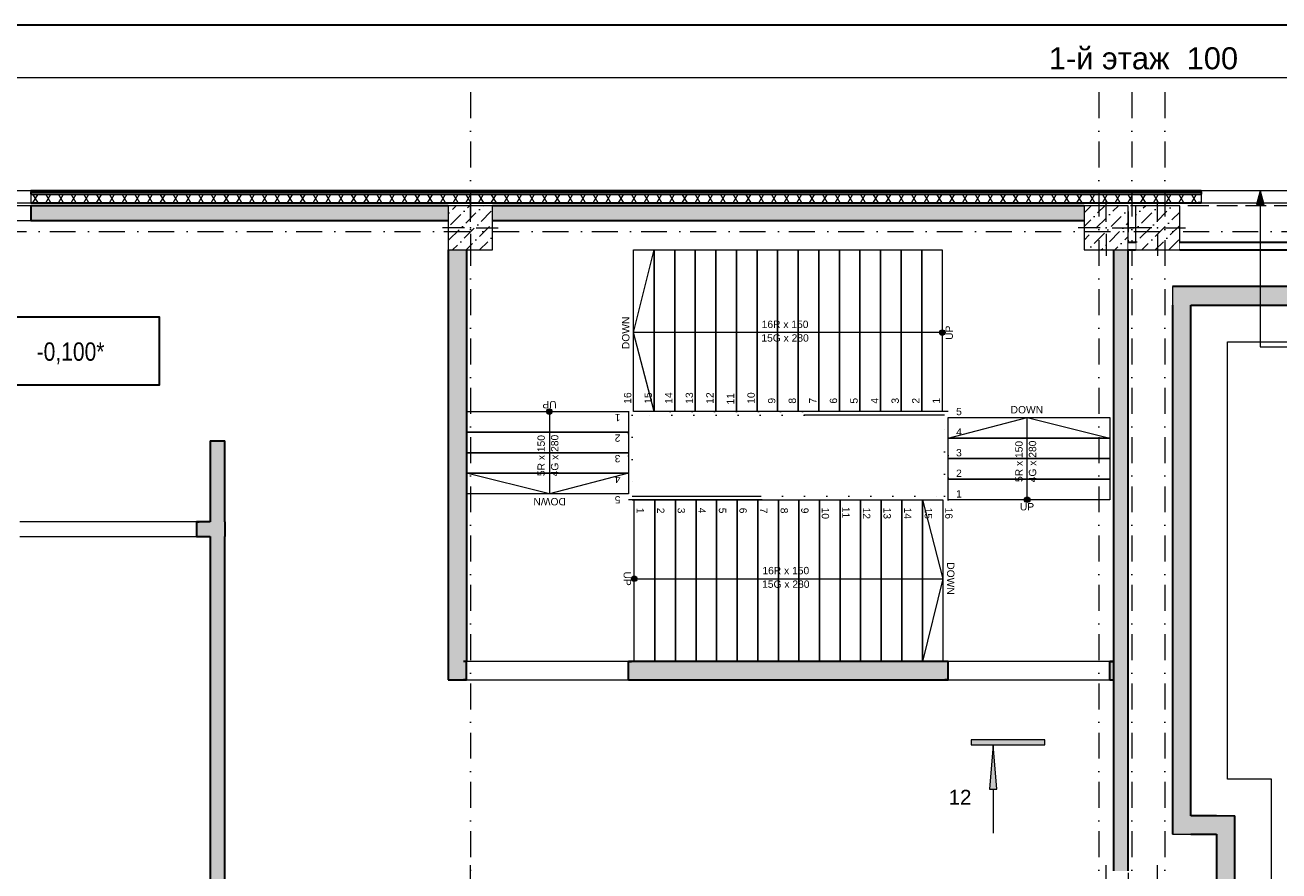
# Model space of a CAD drawing. Header units: millimetres. Extents: x -2890 to 117730, y -526 to 88572.
# Tile 34 of 65: x 44029 to 61086, y 71596 to 83105. Entities that reach past the tile are written whole.
import ezdxf

# ---------------------------------------------------------------- set-up
doc = ezdxf.new("R2010")
doc.units = ezdxf.units.MM
doc.header["$MEASUREMENT"] = 0
doc.set_wipeout_variables(frame=1)
for name, pattern in [('A_dot', [3, 0, -3]), ('Wipeout_Contour', [1000, 0, -1000]), ('Невидимая', [3.912222, 2.822222, -1.09]), ('Штрихпунктирная', [6.702778, 3.527778, -1.763889, 0, -1.411111])]:
    doc.linetypes.add(name, pattern=pattern)
for name, color, linetype in [('2D - Кладочный', 7, 'Continuous'), ('Конструктив - ГКЛ', 7, 'Continuous'), ('Конструктив - Колонны', 7, 'Continuous'), ('Конструктив - лестницы сущ', 7, 'Continuous'), ('Конструктив - стены бассейнов жб нов', 7, 'Continuous'), ('Конструктив - Стены Внутр сущ.', 7, 'Continuous'), ('Конструктив - Стены наружние фасад', 7, 'Continuous'), ('Конструктив_Дно бассейна', 7, 'Continuous'), ('Маркер - Разрез бассейнов для макетов', 7, 'Continuous'), ('Маркер_Разрезы_Сечения уличных бань', 7, 'Continuous'), ('ПОЛ - Зоны перепадов', 7, 'Continuous'), ('Чертеж и Рисунок', 7, 'Continuous'), ('Элемент Модели - Оси', 7, 'Continuous')]:
    doc.layers.add(name, color=color, linetype=linetype)
doc.styles.add('СГЕНЕРИР_СТИЛЬ_1', font='ARIALN.TTF')
doc.styles.add('СГЕНЕРИР_СТИЛЬ_4', font='arial.ttf')
doc.styles.add('СГЕНЕРИР_СТИЛЬ_5', font='arial.ttf')
pattern_1 = [(45, (-30913.9, 8296), (-183.84776, 183.84776), [195, -65, 0, -65]), (45, (-30890.9, 8502.82), (-183.84776, 183.84776), [195, -65, 0, -65])]

msp = doc.modelspace()

# ---------------------------------------------------------------- hatches: boundary and pattern name
at = {"layer": '2D - Кладочный', "linetype": 'Continuous', "lineweight": 15, "ltscale": 100}
msp.add_hatch(color=7, dxfattribs=at).paths.add_polyline_path([(60830.9, 80851), (60780.9, 80664.4), (60880.9, 80664.4)])
at = {"layer": 'Конструктив - лестницы сущ', "linetype": 'Continuous', "lineweight": 20, "ltscale": 100}
for points in [[(56506.1, 78883.5, 1), (56506.1, 78958.5, 1)], [(51198.6, 77846, 1), (51123.6, 77846, 1)], [(57623.6, 76646, 1), (57698.6, 76646, 1)], [(52316.1, 75608.5, 1), (52316.1, 75533.5, 1)]]:
    msp.add_hatch(color=7, dxfattribs=at).paths.add_polyline_path(points)
at = {"layer": 'Конструктив - стены бассейнов жб нов', "linetype": 'Continuous', "lineweight": 5, "ltscale": 100}
for points in [[(59886.1, 79296), (59636.1, 79546), (59636.1, 79296)], [(59886.1, 79546), (59636.1, 79546), (59886.1, 79296)], [(59886.1, 79296), (98886.1, 79296), (98886.1, 79546), (59886.1, 79546)], [(59886.1, 72346), (59886.1, 79296), (59636.1, 79296), (59636.1, 72346)], [(59886.1, 72346), (59636.1, 72096), (59886.1, 72096)], [(59636.1, 72346), (59636.1, 72096), (59886.1, 72346)], [(60236.1, 72346), (59886.1, 72346), (59886.1, 72096), (60236.1, 72096)], [(60236.1, 72346), (60236.1, 72096), (60486.1, 72346)], [(60236.1, 72096), (60486.1, 72096), (60486.1, 72346)], [(60486.1, 70496), (60486.1, 72096), (60236.1, 72096), (60236.1, 70496)]]:
    msp.add_hatch(color=253, dxfattribs=at).paths.add_polyline_path(points)
at = {"layer": 'Конструктив - Стены Внутр сущ.', "linetype": 'Continuous', "lineweight": 15, "ltscale": 100}
for points in [[(49786.2, 74446), (50036.2, 74446), (50036.2, 80046), (49786.2, 80046)], [(59016.1, 80046), (58836.1, 80046), (58836.1, 71596), (59036.1, 71596), (59036.1, 80033.5)], [(59016.1, 80046), (59036.1, 80033.5), (59036.1, 80046)], [(46546.2, 77446), (46546.2, 76346), (46746.2, 76346), (46746.2, 77446)], [(46359.1, 76346), (46359.1, 76146), (46746.2, 76146), (46746.2, 76346)], [(46746.2, 70146), (46746.2, 76146), (46546.2, 76146), (46546.2, 70146)], [(50036.2, 74446), (49786.2, 74446), (49786.2, 74196)], [(50036.1, 74445.9), (49786.2, 74196), (50036.1, 74196)], [(56586.1, 74446), (52236.1, 74446), (52236.1, 74196), (56586.1, 74196)], [(58786.1, 74196), (58836.1, 74196), (58836.1, 74446), (58786.1, 74446)]]:
    msp.add_hatch(color=7, dxfattribs=at).paths.add_polyline_path(points)
at = {"layer": 'Маркер - Разрез бассейнов для макетов', "linetype": 'Continuous', "lineweight": 5, "ltscale": 100}
for points in [[(56899.6, 73380.2), (56899.6, 73310.2), (57899.6, 73310.2), (57899.6, 73380.2)], [(57199.6, 73310.2), (57149.6, 72710.2), (57249.6, 72710.2)]]:
    msp.add_hatch(color=7, dxfattribs=at).paths.add_polyline_path(points)

# ---------------------------------------------------------------- linework, layer by layer
at = {"color": 7, "linetype": 'Continuous', "lineweight": 30, "ltscale": 100}
msp.add_line((117608, 83105), (1208, 83105), dxfattribs=at)
at = {"layer": '2D - Кладочный', "color": 7, "linetype": 'Continuous', "lineweight": 15, "ltscale": 100}
for p, q in [((60830.9, 80851), (60780.9, 80664.4)), ((60830.9, 80851), (60880.9, 80664.4)), ((60880.9, 80664.4), (60780.9, 80664.4)), ((60830.9, 78725.1), (61478, 78725.1))]:
    msp.add_line(p, q, dxfattribs=at)
at = {"layer": '2D - Кладочный', "color": 1, "linetype": 'Continuous', "lineweight": 30, "ltscale": 100, "flags": 128}
msp.add_lwpolyline([(43543.8, 79136.7), (45855, 79136.7), (45855, 78205.1), (43543.8, 78205.1)], close=True, dxfattribs=at)
at = {"layer": 'Конструктив - ГКЛ', "color": 7, "linetype": 'Continuous', "lineweight": 30, "ltscale": 100}
msp.add_line((59036.1, 80046), (59036.1, 80033.5), dxfattribs=at)
at = {"layer": 'Конструктив - Колонны', "color": 7, "linetype": 'Continuous', "lineweight": 0, "ltscale": 100}
for p, q in [((50086.2, 71376), (50086.2, 71676)), ((58736.1, 71376), (58736.1, 71676)), ((59436.1, 71376), (59436.1, 71676))]:
    msp.add_line(p, q, dxfattribs=at)
at = {"layer": 'Конструктив - лестницы сущ', "color": 7, "linetype": 'A_dot', "lineweight": 5, "ltscale": 100}
for p, q in [((52236.1, 77846), (52236.1, 76646)), ((54606.1, 77846), (52236.1, 77846)), ((52286.1, 77796), (52286.1, 76696)), ((54628.6, 77796), (52286.1, 77796)), ((56536.1, 76696), (56536.1, 77796)), ((56586.1, 76646), (56586.1, 77846)), ((54033.6, 76696), (56536.1, 76696)), ((54056.1, 76646), (56586.1, 76646))]:
    msp.add_line(p, q, dxfattribs=at)
at = {"layer": 'Конструктив - лестницы сущ', "color": 7, "linetype": 'Continuous', "lineweight": 5, "ltscale": 100}
for p, q in [((56586.1, 77846), (54606.1, 77846)), ((56536.1, 77796), (54628.6, 77796)), ((54056.1, 76646), (52236.1, 76646)), ((52286.1, 76696), (54033.6, 76696)), ((52286.1, 76646), (54056.1, 76646))]:
    msp.add_line(p, q, dxfattribs=at)
at = {"layer": 'Конструктив - лестницы сущ', "color": 7, "linetype": 'Continuous', "lineweight": 5, "ltscale": 100, "flags": 128}
for points in [[(56506.1, 78883.5, -1), (56506.1, 78958.5, -1)], [(51198.6, 77846, -1), (51123.6, 77846, -1)], [(57623.6, 76646, -1), (57698.6, 76646, -1)], [(52316.1, 75608.5, -1), (52316.1, 75533.5, -1)]]:
    msp.add_lwpolyline(points, format="xyb", close=True, dxfattribs=at)
at = {"layer": 'Конструктив - стены бассейнов жб нов', "color": 7, "linetype": 'Continuous', "lineweight": 15, "ltscale": 100, "flags": 128}
for points in [[(59636.1, 79546), (59636.1, 79296)], [(60486.1, 72346), (60236.1, 72346)], [(59636.1, 72096), (59886.1, 72096)]]:
    msp.add_lwpolyline(points, dxfattribs=at)
at = {"layer": 'Конструктив - стены бассейнов жб нов', "color": 7, "linetype": 'Continuous', "lineweight": 30, "ltscale": 100, "flags": 128}
for points in [[(99136.1, 79546), (59636.1, 79546)], [(59636.1, 79296), (59636.1, 72096)], [(59886.1, 79296), (98886.1, 79296)], [(59886.1, 72346), (59886.1, 79296)], [(60236.1, 72346), (59886.1, 72346)], [(60486.1, 70246), (60486.1, 72346)], [(59886.1, 72096), (60236.1, 72096)], [(60236.1, 72096), (60236.1, 70496)]]:
    msp.add_lwpolyline(points, dxfattribs=at)
at = {"layer": 'Конструктив - стены бассейнов жб нов', "color": 7, "linetype": 'Continuous', "lineweight": 15, "ltscale": 100, "flags": 128}
msp.add_lwpolyline([(59886.1, 70246), (59886.1, 63346), (64736.1, 63346), (64736.1, 63846), (60386.1, 63846), (60386.1, 69746), (60986.1, 69746), (60986.1, 72846), (60386.1, 72846), (60386.1, 78796), (64736.1, 78796), (64736.1, 79296), (59886.1, 79296), (59886.1, 72346), (60486.1, 72346), (60486.1, 70246)], close=True, dxfattribs=at)
at = {"layer": 'Конструктив - Стены Внутр сущ.', "color": 7, "linetype": 'Continuous', "lineweight": 15, "ltscale": 100}
for p, q in [((41686.1, 80446), (44106.1, 80446)), ((46359.1, 76346), (43959.1, 76346)), ((43959.1, 76146), (46359.1, 76146)), ((52236.1, 74446), (50036.2, 74446)), ((58786.1, 74446), (56586.1, 74446)), ((50036.1, 74196), (50036.2, 74196)), ((50036.2, 74196), (52236.1, 74196)), ((56586.1, 74196), (58786.1, 74196))]:
    msp.add_line(p, q, dxfattribs=at)
at = {"layer": 'Конструктив - Стены Внутр сущ.', "color": 7, "linetype": 'Continuous', "lineweight": 30, "ltscale": 100}
for p, q in [((46359.1, 76346), (46396.1, 76346)), ((46359.1, 76346), (46359.1, 76231)), ((46359.1, 76231), (46359.1, 76146)), ((46359.1, 76146), (46396.1, 76146)), ((50036.1, 74446), (49993.1, 74446)), ((50036.1, 74296), (50036.1, 74446)), ((52236.1, 74446), (52279.1, 74446)), ((52236.1, 74296), (52236.1, 74446)), ((56586.1, 74446), (56543.1, 74446)), ((56586.1, 74296), (56586.1, 74446)), ((58786.1, 74446), (58829.1, 74446)), ((58786.1, 74296), (58786.1, 74446)), ((50036.1, 74196), (50036.1, 74296)), ((52236.1, 74196), (52236.1, 74296)), ((56586.1, 74196), (56586.1, 74296)), ((58786.1, 74196), (58786.1, 74296)), ((50036.1, 74196), (49993.1, 74196)), ((52236.1, 74196), (52279.1, 74196)), ((56586.1, 74196), (56543.1, 74196)), ((58786.1, 74196), (58829.1, 74196))]:
    msp.add_line(p, q, dxfattribs=at)
at = {"layer": 'Конструктив - Стены Внутр сущ.', "color": 7, "linetype": 'Continuous', "lineweight": 30, "ltscale": 100, "flags": 128}
for points in [[(44106.1, 80446), (49786.2, 80446)], [(50386.2, 80446), (58436.1, 80446)], [(49786.2, 80046), (49786.2, 74196)], [(50036.2, 74446), (50036.2, 80046)], [(58836.1, 80046), (58836.1, 71596)], [(59036.1, 71596), (59036.1, 80033.5)], [(46546.2, 77446), (46546.2, 76346)], [(46546.2, 77446), (46746.2, 77446)], [(46746.2, 76346), (46746.2, 77446)], [(46546.2, 76346), (46359.1, 76346)], [(46746.2, 76346), (46746.2, 76146)], [(46359.1, 76146), (46546.2, 76146)], [(46546.2, 76146), (46546.2, 69946)], [(46746.2, 71395.9), (46746.2, 76146)], [(56586.1, 74446), (52236.1, 74446)], [(58836.1, 74446), (58786.1, 74446)], [(58836.1, 74446), (58836.1, 74196)], [(49786.2, 74196), (50036.1, 74196)], [(52236.1, 74196), (56586.1, 74196)], [(58786.1, 74196), (58836.1, 74196)]]:
    msp.add_lwpolyline(points, dxfattribs=at)
at = {"layer": 'Конструктив_Дно бассейна', "color": 7, "linetype": 'Continuous', "lineweight": 15, "ltscale": 100, "flags": 128}
msp.add_lwpolyline([(59636.1, 63096), (64986.1, 63096), (64986.1, 79546), (59636.1, 79546), (59636.1, 72096), (60236.1, 72096), (60236.1, 70496), (59636.1, 70496)], close=True, dxfattribs=at)
at = {"layer": 'Маркер - Разрез бассейнов для макетов', "color": 7, "linetype": 'Continuous', "lineweight": 5, "ltscale": 100}
for p, q in [((56899.6, 73380.2), (56899.6, 73310.2)), ((57899.6, 73380.2), (56899.6, 73380.2)), ((57899.6, 73310.2), (57899.6, 73380.2)), ((56899.6, 73310.2), (57899.6, 73310.2)), ((57199.6, 72710.2), (57199.6, 72110.2))]:
    msp.add_line(p, q, dxfattribs=at)
at = {"layer": 'Маркер - Разрез бассейнов для макетов', "color": 7, "linetype": 'Continuous', "lineweight": 5, "ltscale": 100, "flags": 128}
msp.add_lwpolyline([(57199.6, 73310.2), (57149.6, 72710.2), (57249.6, 72710.2)], close=True, dxfattribs=at)
at = {"layer": 'Маркер_Разрезы_Сечения уличных бань', "color": 7, "linetype": 'Continuous', "lineweight": 5, "ltscale": 100}
for p, q in [((52306.1, 77846), (52306.1, 80046)), ((52306.1, 80046), (56506.1, 80046)), ((52306.1, 77846), (52306.1, 80046)), ((52306.1, 80046), (52586.1, 80046)), ((52306.1, 78921), (52586.1, 80046)), ((52586.1, 77846), (52586.1, 80046)), ((52586.1, 80046), (52866.1, 80046)), ((52586.1, 80046), (52586.1, 77846)), ((52866.1, 77846), (52866.1, 80046)), ((52866.1, 80046), (53146.1, 80046)), ((52866.1, 80046), (52866.1, 77846)), ((53146.1, 77846), (53146.1, 80046)), ((53146.1, 80046), (53426.1, 80046)), ((53146.1, 80046), (53146.1, 77846)), ((53426.1, 77846), (53426.1, 80046)), ((53426.1, 80046), (53706.1, 80046)), ((53426.1, 80046), (53426.1, 77846)), ((53706.1, 77846), (53706.1, 80046)), ((53706.1, 80046), (53986.1, 80046)), ((53706.1, 80046), (53706.1, 77846)), ((53986.1, 77846), (53986.1, 80046)), ((53986.1, 80046), (54266.1, 80046)), ((53986.1, 80046), (53986.1, 77846)), ((54266.1, 77846), (54266.1, 80046)), ((54266.1, 80046), (54546.1, 80046)), ((54266.1, 80046), (54266.1, 77846)), ((54546.1, 77846), (54546.1, 80046)), ((54546.1, 80046), (54826.1, 80046)), ((54546.1, 80046), (54546.1, 77846)), ((54826.1, 77846), (54826.1, 80046)), ((54826.1, 80046), (55106.1, 80046)), ((54826.1, 80046), (54826.1, 77846)), ((55106.1, 77846), (55106.1, 80046)), ((55106.1, 80046), (55386.1, 80046)), ((55106.1, 80046), (55106.1, 77846)), ((55386.1, 77846), (55386.1, 80046)), ((55386.1, 80046), (55666.1, 80046)), ((55386.1, 80046), (55386.1, 77846)), ((55666.1, 77846), (55666.1, 80046)), ((55666.1, 80046), (55946.1, 80046)), ((55666.1, 80046), (55666.1, 77846)), ((55946.1, 77846), (55946.1, 80046)), ((55946.1, 80046), (56226.1, 80046)), ((55946.1, 80046), (55946.1, 77846)), ((56226.1, 77846), (56226.1, 80046)), ((56226.1, 80046), (56506.1, 80046)), ((56226.1, 80046), (56226.1, 77846)), ((56506.1, 80046), (56506.1, 77846)), ((56506.1, 80046), (56506.1, 77846)), ((52586.1, 78921), (52306.1, 78921)), ((52586.1, 77846), (52306.1, 78921)), ((56226.1, 78921), (52586.1, 78921)), ((56506.1, 78921), (56226.1, 78921)), ((50036.1, 77846), (52236.1, 77846)), ((50036.1, 76726), (50036.1, 77846)), ((50036.1, 77846), (52236.1, 77846)), ((50036.1, 77566), (50036.1, 77846)), ((51161.1, 77846), (51161.1, 77566)), ((52236.1, 77846), (52236.1, 76726)), ((52236.1, 77846), (52236.1, 77566)), ((56506.1, 77846), (52306.1, 77846)), ((52586.1, 77846), (52306.1, 77846)), ((52866.1, 77846), (52586.1, 77846)), ((53146.1, 77846), (52866.1, 77846)), ((53426.1, 77846), (53146.1, 77846)), ((53706.1, 77846), (53426.1, 77846)), ((53986.1, 77846), (53706.1, 77846)), ((54266.1, 77846), (53986.1, 77846)), ((54546.1, 77846), (54266.1, 77846)), ((54826.1, 77846), (54546.1, 77846)), ((55106.1, 77846), (54826.1, 77846)), ((55386.1, 77846), (55106.1, 77846)), ((55666.1, 77846), (55386.1, 77846)), ((55946.1, 77846), (55666.1, 77846)), ((56226.1, 77846), (55946.1, 77846)), ((56506.1, 77846), (56226.1, 77846)), ((56586.1, 76646), (56586.1, 77766)), ((56586.1, 77766), (58786.1, 77766)), ((56586.1, 77486), (56586.1, 77766)), ((56586.1, 77766), (58786.1, 77766)), ((56586.1, 77486), (57661.1, 77766)), ((57661.1, 77486), (57661.1, 77766)), ((57661.1, 77766), (58786.1, 77486)), ((58786.1, 77766), (58786.1, 76646)), ((58786.1, 77766), (58786.1, 77486)), ((52236.1, 77566), (50036.1, 77566)), ((50036.1, 77566), (52236.1, 77566)), ((50036.1, 77286), (50036.1, 77566)), ((51161.1, 77566), (51161.1, 77006)), ((52236.1, 77566), (52236.1, 77286)), ((56586.1, 77206), (56586.1, 77486)), ((56586.1, 77486), (58786.1, 77486)), ((58786.1, 77486), (56586.1, 77486)), ((57661.1, 76926), (57661.1, 77486)), ((58786.1, 77486), (58786.1, 77206)), ((52236.1, 77286), (50036.1, 77286)), ((50036.1, 77286), (52236.1, 77286)), ((50036.1, 77006), (50036.1, 77286)), ((52236.1, 77286), (52236.1, 77006)), ((56586.1, 76926), (56586.1, 77206)), ((56586.1, 77206), (58786.1, 77206)), ((58786.1, 77206), (56586.1, 77206)), ((58786.1, 77206), (58786.1, 76926)), ((52236.1, 77006), (50036.1, 77006)), ((50036.1, 77006), (52236.1, 77006)), ((50036.1, 76726), (50036.1, 77006)), ((51161.1, 76726), (50036.1, 77006)), ((51161.1, 77006), (51161.1, 76726)), ((52236.1, 77006), (51161.1, 76726)), ((52236.1, 77006), (52236.1, 76726)), ((56586.1, 76646), (56586.1, 76926)), ((56586.1, 76926), (58786.1, 76926)), ((58786.1, 76926), (56586.1, 76926)), ((57661.1, 76646), (57661.1, 76926)), ((58786.1, 76926), (58786.1, 76646)), ((52236.1, 76726), (50036.1, 76726)), ((52236.1, 76726), (50036.1, 76726)), ((52316.1, 74446), (52316.1, 76646)), ((52316.1, 76646), (56516.1, 76646)), ((52316.1, 74446), (52316.1, 76646)), ((52316.1, 76646), (52596.1, 76646)), ((52596.1, 76646), (52596.1, 74446)), ((52596.1, 74446), (52596.1, 76646)), ((52596.1, 76646), (52876.1, 76646)), ((52876.1, 76646), (52876.1, 74446)), ((52876.1, 74446), (52876.1, 76646)), ((52876.1, 76646), (53156.1, 76646)), ((53156.1, 76646), (53156.1, 74446)), ((53156.1, 74446), (53156.1, 76646)), ((53156.1, 76646), (53436.1, 76646)), ((53436.1, 76646), (53436.1, 74446)), ((53436.1, 74446), (53436.1, 76646)), ((53436.1, 76646), (53716.1, 76646)), ((53716.1, 76646), (53716.1, 74446)), ((53716.1, 74446), (53716.1, 76646)), ((53716.1, 76646), (53996.1, 76646)), ((53996.1, 76646), (53996.1, 74446)), ((53996.1, 74446), (53996.1, 76646)), ((53996.1, 76646), (54276.1, 76646)), ((54276.1, 76646), (54276.1, 74446)), ((54276.1, 74446), (54276.1, 76646)), ((54276.1, 76646), (54556.1, 76646)), ((54556.1, 76646), (54556.1, 74446)), ((54556.1, 74446), (54556.1, 76646)), ((54556.1, 76646), (54836.1, 76646)), ((54836.1, 76646), (54836.1, 74446)), ((54836.1, 74446), (54836.1, 76646)), ((54836.1, 76646), (55116.1, 76646)), ((55116.1, 76646), (55116.1, 74446)), ((55116.1, 74446), (55116.1, 76646)), ((55116.1, 76646), (55396.1, 76646)), ((55396.1, 76646), (55396.1, 74446)), ((55396.1, 74446), (55396.1, 76646)), ((55396.1, 76646), (55676.1, 76646)), ((55676.1, 76646), (55676.1, 74446)), ((55676.1, 74446), (55676.1, 76646)), ((55676.1, 76646), (55956.1, 76646)), ((55956.1, 76646), (55956.1, 74446)), ((55956.1, 74446), (55956.1, 76646)), ((55956.1, 76646), (56236.1, 76646)), ((56236.1, 76646), (56236.1, 74446)), ((56236.1, 74446), (56236.1, 76646)), ((56236.1, 76646), (56516.1, 76646)), ((56236.1, 76646), (56516.1, 75571)), ((56516.1, 76646), (56516.1, 74446)), ((56516.1, 76646), (56516.1, 74446)), ((58786.1, 76646), (56586.1, 76646)), ((58786.1, 76646), (56586.1, 76646)), ((52316.1, 75571), (52596.1, 75571)), ((52596.1, 75571), (56236.1, 75571)), ((56236.1, 75571), (56516.1, 75571)), ((56516.1, 75571), (56236.1, 74446)), ((56516.1, 74446), (52316.1, 74446)), ((52596.1, 74446), (52316.1, 74446)), ((52876.1, 74446), (52596.1, 74446)), ((53156.1, 74446), (52876.1, 74446)), ((53436.1, 74446), (53156.1, 74446)), ((53716.1, 74446), (53436.1, 74446)), ((53996.1, 74446), (53716.1, 74446)), ((54276.1, 74446), (53996.1, 74446)), ((54556.1, 74446), (54276.1, 74446)), ((54836.1, 74446), (54556.1, 74446)), ((55116.1, 74446), (54836.1, 74446)), ((55396.1, 74446), (55116.1, 74446)), ((55676.1, 74446), (55396.1, 74446)), ((55956.1, 74446), (55676.1, 74446)), ((56236.1, 74446), (55956.1, 74446)), ((56516.1, 74446), (56236.1, 74446))]:
    msp.add_line(p, q, dxfattribs=at)
at = {"layer": 'ПОЛ - Зоны перепадов', "color": 7, "linetype": 'Невидимая', "lineweight": 5, "ltscale": 100, "flags": 128}
msp.add_lwpolyline([(110111.1, 44596), (110132.8, 67596.1), (108911.3, 67596.1), (108911.3, 70556), (109311.1, 70556), (109311.1, 80646), (59036.1, 80646), (59036.1, 44596)], close=True, dxfattribs=at)
at = {"layer": 'Чертеж и Рисунок', "color": 7, "linetype": 'Continuous', "lineweight": 15, "ltscale": 100}
msp.add_line((3470.8, 82391.7), (114954, 82391.7), dxfattribs=at)

# ---------------------------------------------------------------- texts
at = {"color": 7, "linetype": 'Continuous', "lineweight": 5, "ltscale": 100, "char_height": 100, "style": 'СГЕНЕРИР_СТИЛЬ_4'}
for s, insert, attachment_point, rotation in [('\\A1;DOWN', (52201.2, 79138.1), 6, 90), ('\\A1;UP', (56601.2, 79016.1), 6, 90), ('\\A1;UP', (51066, 77941.1), 6, 180), ('\\A1;16', (52226.2, 78107.8), 6, 90), ('\\A1;15', (52506.2, 78107.8), 6, 90), ('\\A1;14', (52785.4, 78107.8), 6, 90), ('\\A1;13', (53066.3, 78107.8), 6, 90), ('\\A1;12', (53345.4, 78107.8), 6, 90), ('\\A1;11', (53625.4, 78097.7), 6, 90), ('\\A1;10', (53906.2, 78107.8), 6, 90), ('\\A1;9', (54186.2, 78031.9), 6, 90), ('\\A1;8', (54466.2, 78031.9), 6, 90), ('\\A1;7', (54745.4, 78031.9), 6, 90), ('\\A1;6', (55026.2, 78031.9), 6, 90), ('\\A1;5', (55306.2, 78031.9), 6, 90), ('\\A1;4', (55585.4, 78031.9), 6, 90), ('\\A1;3', (55866.3, 78031.9), 6, 90), ('\\A1;2', (56145.4, 78031.9), 6, 90), ('\\A1;1', (56425.4, 78031.9), 6, 90), ('\\A1;1', (52050.2, 77765.3), 6, 180), ('\\A1;\\pt0,71;5R x 150{\\H0.66x;\\S^  ;\\S^  ;\\S^  ;}', (51128.5, 77286), 8, 90), ('\\A1;\\pt0,71;4G x 280{\\H0.66x;\\S^  ;\\S^  ;\\S^  ;}', (51184, 77286), 2, 90), ('\\A1;2', (52050.2, 77485.3), 6, 180), ('\\A1;\\pt0,71;5R x 150{\\H0.66x;\\S^  ;\\S^  ;\\S^  ;}', (57628.5, 77206), 8, 90), ('\\A1;\\pt0,71;4G x 280{\\H0.66x;\\S^  ;\\S^  ;\\S^  ;}', (57684, 77206), 2, 90), ('\\A1;3', (52050.2, 77206.1), 6, 180), ('\\A1;4', (52050.2, 76925.3), 6, 180), ('\\A1;DOWN', (50944, 76621.1), 6, 180), ('\\A1;5', (52050.2, 76646.1), 6, 180), ('\\A1;1', (52396.8, 76460.1), 6, 270), ('\\A1;2', (52676.8, 76460.1), 6, 270), ('\\A1;3', (52956, 76460.1), 6, 270), ('\\A1;4', (53236.8, 76460.1), 6, 270), ('\\A1;5', (53516, 76460.1), 6, 270), ('\\A1;6', (53796, 76460.1), 6, 270), ('\\A1;7', (54076.8, 76460.1), 6, 270), ('\\A1;8', (54356, 76460.1), 6, 270), ('\\A1;9', (54636, 76460.1), 6, 270), ('\\A1;10', (54916, 76384.2), 6, 270), ('\\A1;11', (55196.8, 76394.3), 6, 270), ('\\A1;12', (55476.8, 76384.2), 6, 270), ('\\A1;13', (55756, 76384.2), 6, 270), ('\\A1;14', (56036.8, 76384.2), 6, 270), ('\\A1;15', (56316, 76384.2), 6, 270), ('\\A1;16', (56596, 76384.2), 6, 270), ('\\A1;DOWN', (56621, 75353.8), 6, 270), ('\\A1;UP', (52221, 75475.9), 6, 270)]:
    msp.add_mtext(s, dxfattribs=dict(at, insert=insert, attachment_point=attachment_point, rotation=rotation))
for s, insert, attachment_point in [('\\A1;\\pt0,71;16R x 150{\\H0.66x;\\S^  ;\\S^  ;\\S^  ;}', (54406.1, 78953.6), 8), ('\\A1;\\pt0,71;15G x 280{\\H0.66x;\\S^  ;\\S^  ;\\S^  ;}', (54406.1, 78898.1), 2), ('\\A1;5', (56772, 77845.9), 6), ('\\A1;DOWN', (57878.3, 77870.9), 6), ('\\A1;4', (56772, 77566.7), 6), ('\\A1;3', (56772, 77285.8), 6), ('\\A1;2', (56772, 77006.7), 6), ('\\A1;1', (56772, 76726.7), 6), ('\\A1;UP', (57756.2, 76550.9), 6), ('\\A1;\\pt0,71;16R x 150{\\H0.66x;\\S^  ;\\S^  ;\\S^  ;}', (54416.1, 75603.6), 8), ('\\A1;\\pt0,71;15G x 280{\\H0.66x;\\S^  ;\\S^  ;\\S^  ;}', (54416.1, 75548.1), 2)]:
    msp.add_mtext(s, dxfattribs=dict(at, insert=insert, attachment_point=attachment_point))
at = {"layer": '2D - Кладочный', "color": 1, "linetype": 'Continuous', "lineweight": 30, "ltscale": 100, "insert": (44647.6, 78638.9), "char_height": 250, "attachment_point": 5, "style": 'СГЕНЕРИР_СТИЛЬ_1'}
msp.add_mtext('\\A1;-0,100*', dxfattribs=at)
at = {"layer": 'Маркер - Разрез бассейнов для макетов', "color": 7, "linetype": 'Continuous', "lineweight": 0, "ltscale": 100, "insert": (56747.8, 72699.5), "char_height": 200, "attachment_point": 2, "style": 'СГЕНЕРИР_СТИЛЬ_5'}
msp.add_mtext('\\A1;\\pt0;12', dxfattribs=at)
at = {"layer": 'Чертеж и Рисунок', "color": 7, "lineweight": 15, "ltscale": 100, "insert": (57956.2, 82803.1), "char_height": 300, "attachment_point": 1, "style": 'СГЕНЕРИР_СТИЛЬ_5'}
msp.add_mtext('\\A1;\\pt0;1-й этаж  100', dxfattribs=at)

# ---------------------------------------------------------------- next in the draw order: wipeouts: each hides what was drawn before it
at = {"color": 254, "linetype": 'Wipeout_Contour', "lineweight": 0, "ltscale": 100}
msp.add_wipeout([(60026.1, 80806), (44106.1, 80806), (44106.1, 80686), (60026.1, 80686)], dxfattribs=at).dxf.layer = 'Конструктив - Стены наружние фасад'

# ---------------------------------------------------------------- next in the draw order: hatches: boundary and pattern name
at = {"layer": 'Конструктив - Стены Внутр сущ.', "linetype": 'Continuous', "lineweight": 15, "ltscale": 100}
for points in [[(44106.1, 80646), (44106.1, 80446), (49786.2, 80446), (49786.2, 80646)], [(50386.2, 80446), (58436.1, 80446), (58436.1, 80646), (50386.2, 80646)]]:
    msp.add_hatch(color=7, dxfattribs=at).paths.add_polyline_path(points)
at = {"layer": 'Конструктив - Стены наружние фасад', "linetype": 'Continuous', "lineweight": 5, "ltscale": 100}
h = msp.add_hatch(dxfattribs=at)
h.set_pattern_fill('ИЗОЛЯЦИЯ_02_0006', scale=100, style=0, pattern_type=2)
h.set_pattern_definition([(60, (-30913.89, 8295.99), (-129.90381, 75), []), (120, (-30913.89, 8295.99), (129.90381, 75), [])])
h.paths.add_polyline_path([(60026.1, 80806), (44106.1, 80806), (44106.1, 80686), (60026.1, 80686)])

# ---------------------------------------------------------------- next in the draw order: linework, layer by layer
at = {"layer": 'Конструктив - Стены Внутр сущ.', "color": 7, "linetype": 'Continuous', "lineweight": 15, "ltscale": 100}
msp.add_line((44106.1, 80646), (41686.1, 80646), dxfattribs=at)
at = {"layer": 'Конструктив - Стены Внутр сущ.', "color": 7, "linetype": 'Continuous', "lineweight": 30, "ltscale": 100}
msp.add_line((44106.1, 80646), (44106.1, 80446), dxfattribs=at)
at = {"layer": 'Конструктив - Стены Внутр сущ.', "color": 7, "linetype": 'Continuous', "lineweight": 30, "ltscale": 100, "flags": 128}
for points in [[(49786.2, 80646), (44106.1, 80646)], [(58436.1, 80646), (50386.2, 80646)]]:
    msp.add_lwpolyline(points, dxfattribs=at)
at = {"layer": 'Конструктив - Стены наружние фасад', "color": 7, "linetype": 'Continuous', "lineweight": 15, "ltscale": 100}
for p, q in [((41686.1, 80686), (44106.1, 80686)), ((60026.1, 80686), (62446.1, 80686))]:
    msp.add_line(p, q, dxfattribs=at)
at = {"layer": 'Конструктив - Стены наружние фасад', "color": 7, "linetype": 'Continuous', "lineweight": 5, "ltscale": 100}
for p, q in [((44106.1, 80736), (44106.1, 80686)), ((60026.1, 80736), (60026.1, 80686))]:
    msp.add_line(p, q, dxfattribs=at)
at = {"layer": 'Конструктив - Стены наружние фасад', "color": 7, "linetype": 'Continuous', "lineweight": 30, "ltscale": 100}
for p, q in [((44106.1, 80686), (44143.1, 80686)), ((60026.1, 80686), (59989.1, 80686))]:
    msp.add_line(p, q, dxfattribs=at)
at = {"layer": 'Конструктив - Стены наружние фасад', "color": 7, "linetype": 'Continuous', "lineweight": 30, "ltscale": 100, "flags": 128}
msp.add_lwpolyline([(44106.1, 80686), (60026.1, 80686)], dxfattribs=at)

# ---------------------------------------------------------------- next in the draw order: wipeouts: each hides what was drawn before it
at = {"color": 254, "linetype": 'Wipeout_Contour', "lineweight": 0, "ltscale": 100}
for points, layer in [([(49786.2, 80046), (50386.2, 80046), (50386.2, 80646), (49786.2, 80646)], 'Конструктив - Колонны'), ([(58436.1, 80046), (59036.1, 80046), (59036.1, 80646), (58436.1, 80646)], 'Конструктив - Колонны'), ([(44106.1, 80836), (60026.1, 80836), (60026.1, 80851), (44106.1, 80851)], 'Конструктив - Стены наружние фасад')]:
    msp.add_wipeout(points, dxfattribs=at).dxf.layer = layer

# ---------------------------------------------------------------- next in the draw order: hatches: boundary and pattern name
at = {"layer": 'Конструктив - Колонны', "linetype": 'Continuous', "lineweight": 15, "ltscale": 100}
h = msp.add_hatch(dxfattribs=at)
h.set_pattern_fill('БЕТОН_01_0006', scale=100, style=0, pattern_type=2)
h.set_pattern_definition(pattern_1)
h.paths.add_polyline_path([(49786.2, 80046), (50386.2, 80046), (50386.2, 80646), (49786.2, 80646)])
h = msp.add_hatch(dxfattribs=at)
h.set_pattern_fill('БЕТОН_01_0006', scale=100, style=0, pattern_type=2)
h.set_pattern_definition(pattern_1)
h.paths.add_polyline_path([(58436.1, 80046), (59036.1, 80046), (59036.1, 80646), (58436.1, 80646)])
at = {"layer": 'Конструктив - Стены наружние фасад', "linetype": 'Continuous', "lineweight": 5, "ltscale": 100}
h = msp.add_hatch(dxfattribs=at)
h.set_pattern_fill('МЕТАЛЛ___ТВЕРДЫЙ_СПЛАВ_0006', scale=100, style=0, pattern_type=2)
h.set_pattern_definition([(45, (-30913.89, 8295.99), (-70.71068, 70.71068), [])])
h.paths.add_polyline_path([(44106.1, 80836), (60026.1, 80836), (60026.1, 80851), (44106.1, 80851)])

# ---------------------------------------------------------------- next in the draw order: linework, layer by layer
at = {"layer": 'Конструктив - Колонны', "color": 7, "linetype": 'Continuous', "lineweight": 0, "ltscale": 100}
for p, q in [((50086.2, 80426), (50086.2, 80726)), ((58736.1, 80426), (58736.1, 80726)), ((50006.2, 80346), (49706.2, 80346)), ((50166.2, 80346), (50466.2, 80346)), ((58656.1, 80346), (58356.1, 80346)), ((58816.1, 80346), (59116.1, 80346)), ((50086.2, 80266), (50086.2, 79966)), ((58736.1, 80266), (58736.1, 79966))]:
    msp.add_line(p, q, dxfattribs=at)
at = {"layer": 'Конструктив - Колонны', "color": 7, "linetype": 'Continuous', "lineweight": 15, "ltscale": 100, "flags": 128}
for points in [[(49786.2, 80046), (50386.2, 80046), (50386.2, 80646), (49786.2, 80646)], [(58436.1, 80046), (59036.1, 80046), (59036.1, 80646), (58436.1, 80646)]]:
    msp.add_lwpolyline(points, close=True, dxfattribs=at)
at = {"layer": 'Конструктив - Колонны', "color": 7, "linetype": 'Continuous', "lineweight": 0, "ltscale": 100}
for p in [(50086.2, 80346), (58736.1, 80346)]:
    msp.add_point(p, dxfattribs=at)
at = {"layer": 'Конструктив - Стены наружние фасад', "color": 7, "linetype": 'Continuous', "lineweight": 15, "ltscale": 100}
for p, q in [((44106.1, 80851), (41686.1, 80851)), ((62446.1, 80851), (60026.1, 80851))]:
    msp.add_line(p, q, dxfattribs=at)
at = {"layer": 'Конструктив - Стены наружние фасад', "color": 7, "linetype": 'Continuous', "lineweight": 30, "ltscale": 100}
for p, q in [((44106.1, 80851), (44143.1, 80851)), ((44106.1, 80836), (60026.1, 80836)), ((44106.1, 80836), (44106.1, 80806)), ((44106.1, 80806), (60026.1, 80806)), ((60026.1, 80851), (59989.1, 80851)), ((60026.1, 80836), (60026.1, 80806))]:
    msp.add_line(p, q, dxfattribs=at)
at = {"layer": 'Конструктив - Стены наружние фасад', "color": 214, "linetype": 'Continuous', "lineweight": 15, "ltscale": 100}
for p, q in [((44106.1, 80851), (44106.1, 80836)), ((60026.1, 80851), (60026.1, 80836))]:
    msp.add_line(p, q, dxfattribs=at)
at = {"layer": 'Конструктив - Стены наружние фасад', "color": 7, "linetype": 'Continuous', "lineweight": 5, "ltscale": 100}
for p, q in [((44106.1, 80806), (44106.1, 80736)), ((60026.1, 80806), (60026.1, 80736))]:
    msp.add_line(p, q, dxfattribs=at)
at = {"layer": 'Конструктив - Стены наружние фасад', "color": 7, "linetype": 'Continuous', "lineweight": 30, "ltscale": 100, "flags": 128}
msp.add_lwpolyline([(60026.1, 80851), (44106.1, 80851)], dxfattribs=at)
at = {"layer": 'Элемент Модели - Оси', "color": 7, "linetype": 'Штрихпунктирная', "lineweight": 15, "ltscale": 100}
for p, q in [((50086.1, 82191.7), (50086.1, 15620.8)), ((58636.1, 82191.7), (58636.1, 15620.8))]:
    msp.add_line(p, q, dxfattribs=at)

# ---------------------------------------------------------------- next in the draw order: wipeouts: each hides what was drawn before it
at = {"color": 254, "linetype": 'Wipeout_Contour', "lineweight": 0, "ltscale": 100}
msp.add_wipeout([(59136.1, 80046), (59736.1, 80046), (59736.1, 80646), (59136.1, 80646)], dxfattribs=at).dxf.layer = 'Конструктив - Колонны'

# ---------------------------------------------------------------- next in the draw order: hatches: boundary and pattern name
at = {"layer": 'Конструктив - Колонны', "linetype": 'Continuous', "lineweight": 15, "ltscale": 100}
h = msp.add_hatch(dxfattribs=at)
h.set_pattern_fill('БЕТОН_01_0006', scale=100, style=0, pattern_type=2)
h.set_pattern_definition(pattern_1)
h.paths.add_polyline_path([(59136.1, 80046), (59736.1, 80046), (59736.1, 80646), (59136.1, 80646)])

# ---------------------------------------------------------------- next in the draw order: linework, layer by layer
at = {"layer": 'Конструктив - Колонны', "color": 7, "linetype": 'Continuous', "lineweight": 0, "ltscale": 100}
for p, q in [((59436.1, 80426), (59436.1, 80726)), ((59356.1, 80346), (59056.1, 80346)), ((59516.1, 80346), (59816.1, 80346)), ((59436.1, 80266), (59436.1, 79966))]:
    msp.add_line(p, q, dxfattribs=at)
at = {"layer": 'Конструктив - Колонны', "color": 7, "linetype": 'Continuous', "lineweight": 15, "ltscale": 100, "flags": 128}
msp.add_lwpolyline([(59136.1, 80046), (59736.1, 80046), (59736.1, 80646), (59136.1, 80646)], close=True, dxfattribs=at)
at = {"layer": 'Конструктив - Колонны', "color": 7, "linetype": 'Continuous', "lineweight": 0, "ltscale": 100}
msp.add_point((59436.1, 80346), dxfattribs=at)
at = {"layer": 'Элемент Модели - Оси', "color": 7, "linetype": 'Штрихпунктирная', "lineweight": 15, "ltscale": 100}
for p, q in [((59086.1, 82191.7), (59086.1, 15620.8)), ((59536.1, 82191.7), (59536.1, 15620.8))]:
    msp.add_line(p, q, dxfattribs=at)
at = {"layer": 'Элемент Модели - Оси', "color": 1, "linetype": 'Штрихпунктирная', "lineweight": 15, "ltscale": 100}
msp.add_line((3470.8, 80296), (88811.6, 80296), dxfattribs=at)

# ---------------------------------------------------------------- next in the draw order: wipeouts: each hides what was drawn before it
at = {"color": 254, "linetype": 'Wipeout_Contour', "lineweight": 0, "ltscale": 100}
for points in [[(59136.1, 80146), (59036.1, 80146), (59036.1, 80046), (59136.1, 80046)], [(59736.1, 80146), (59736.1, 80046), (67786.1, 80046), (67786.1, 80146)]]:
    msp.add_wipeout(points, dxfattribs=at).dxf.layer = 'Конструктив - ГКЛ'

# ---------------------------------------------------------------- next in the draw order: linework, layer by layer
at = {"layer": '2D - Кладочный', "color": 7, "linetype": 'Continuous', "lineweight": 15, "ltscale": 100}
msp.add_line((60830.9, 80664.4), (60830.9, 78725.1), dxfattribs=at)
at = {"layer": 'Конструктив - ГКЛ', "color": 7, "linetype": 'Continuous', "lineweight": 30, "ltscale": 100}
for p, q in [((59136.1, 80146), (59036.1, 80146)), ((59036.1, 80046), (59036.1, 80033.5)), ((59036.1, 80046), (59136.1, 80046)), ((67786.1, 80146), (59736.1, 80146)), ((59736.1, 80046), (67786.1, 80046))]:
    msp.add_line(p, q, dxfattribs=at)

doc.saveas('drawing.dxf')
